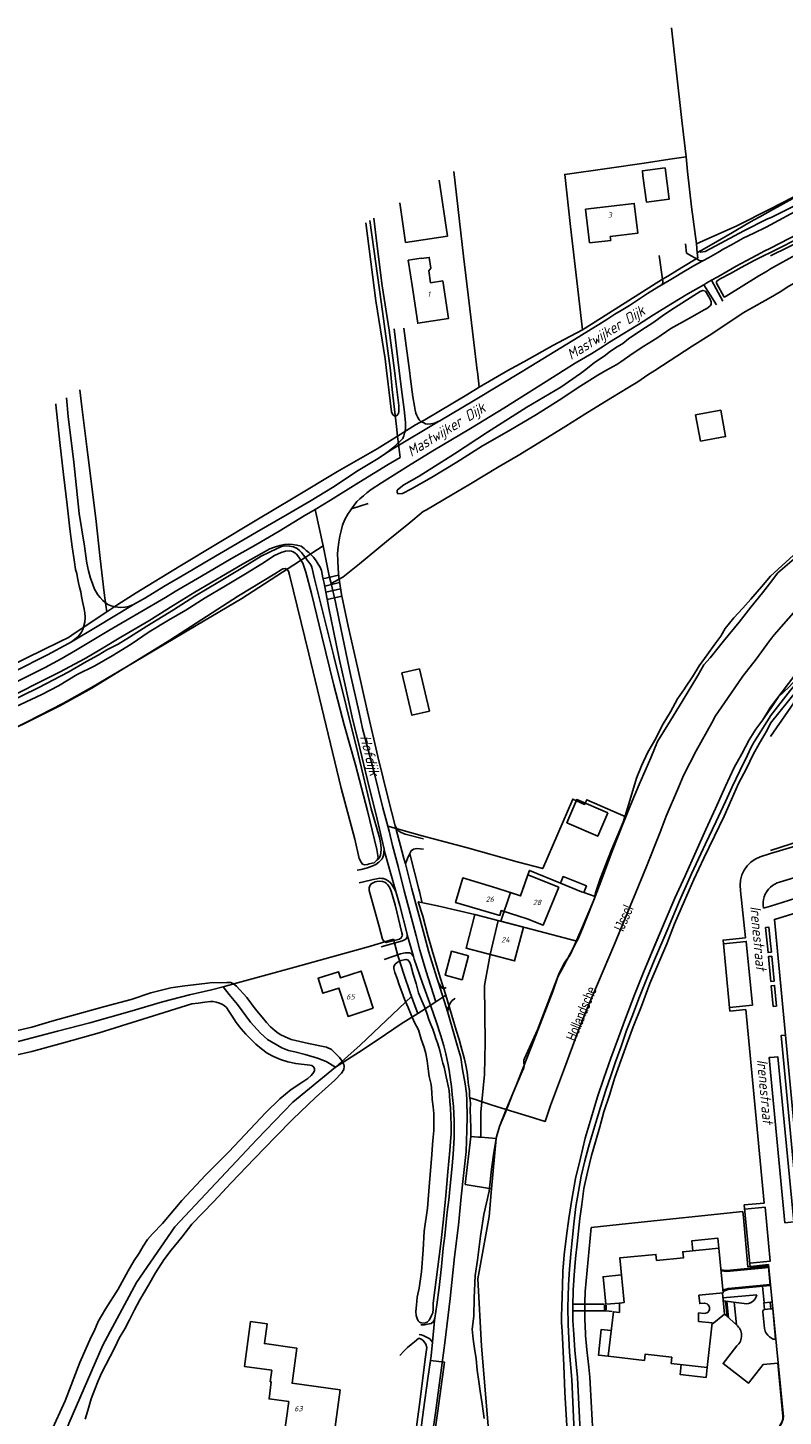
# Model space of a CAD drawing. Extents: x 124314 to 128016, y 450271 to 453716.
# Tile 35 of 40: x 124824 to 125003, y 451252 to 451581. Entities that reach past the tile are written whole.
import ezdxf
from ezdxf.enums import TextEntityAlignment as Align

# ---------------------------------------------------------------- set-up
doc = ezdxf.new("R2010")
doc.units = 0
doc.header["$MEASUREMENT"] = 0
for name, color, linetype in [('Default_113', 7, 'Continuous'), ('Default_117', 7, 'Continuous'), ('Default_118', 7, 'Continuous'), ('Default_21', 40, 'Continuous'), ('Default_23', 7, 'Continuous'), ('Default_4', 1, 'Continuous'), ('Default_48', 140, 'Continuous'), ('Default_7', 7, 'Continuous'), ('Default_79', 2, 'Continuous'), ('Default_80', 7, 'Continuous'), ('Default_87', 72, 'Continuous'), ('Default_99', 2, 'Continuous')]:
    doc.layers.add(name, color=color, linetype=linetype)
doc.styles.get("Standard").update_dxf_attribs({"font": 'ARIAL.TTF'})
doc.styles.add('Style-ENGINEERING', font='isoct.shx', dxfattribs={"oblique": 15})

msp = doc.modelspace()

# ---------------------------------------------------------------- linework, layer by layer
at = {"layer": 'Default_21', "lineweight": -3, "flags": 128}
for points in [[(124976.58, 451581.15), (124977.72, 451570.45), (124979.02, 451559.2), (124979.99, 451550.6)], [(124979.99, 451550.6), (124976.16, 451550.03), (124970.08, 451549.09), (124961.33, 451547.84), (124951.26, 451546.44), (124952.62, 451534.1), (124954.16, 451521.24), (124955.46, 451509.66)], [(124979.99, 451550.6), (124980.38, 451547.11), (124981.27, 451538.76), (124982.45, 451530), (124982.66, 451527.88)], [(124924.99, 451547.15), (124927.31, 451527.04), (124928.67, 451515.97), (124930.57, 451500)], [(125000, 451537.78), (125012.71, 451544.81)], [(124905.15, 451535.56), (124907.89, 451515.75), (124910, 451500)], [(124982.66, 451527.88), (124988.04, 451530.91), (124991.02, 451532.7), (124994.3, 451534.66), (124996.15, 451535.67), (124997.44, 451536.36), (125000, 451537.78)], [(124955.46, 451509.66), (124956.08, 451510), (124974.43, 451521.62), (124975.71, 451522.35), (124978.99, 451524.43), (124982.78, 451526.67), (124982.66, 451527.88)], [(125000, 451517.31), (125002.32, 451518.67), (125004.37, 451519.97), (125010.22, 451523.18), (125014.56, 451525.27)], [(124972.57, 451500), (124981.47, 451505.73), (124986.12, 451508.71), (124993.5, 451513.64), (125000, 451517.31)], [(124937.76, 451500), (124941.58, 451502.08), (124948.43, 451505.89), (124951.11, 451507.31), (124955.46, 451509.66)], [(124895.95, 451449.57), (124898.75, 451451.09), (124902.7, 451454.25), (124909.04, 451459.49), (124914.33, 451463.75), (124917.76, 451466.59), (124918.52, 451467.03), (124924.55, 451470.6), (124928.53, 451472.97), (124935.72, 451477.29), (124940.23, 451479.86), (124945.14, 451482.92), (124951.52, 451486.8), (124956.02, 451489.67), (124960.75, 451492.55), (124966.19, 451495.92), (124968.59, 451497.36), (124970.98, 451498.97), (124972.57, 451500)], [(124910, 451500), (124910, 451499.99), (124910.43, 451495.54), (124911.4, 451486.76), (124911.67, 451484.45)], [(124930.57, 451500), (124930.6, 451499.7), (124930.85, 451497.57), (124931.04, 451496.04)], [(124931.04, 451496.04), (124937.76, 451500)], [(124937.76, 451500), (124937.76, 451500)], [(125000, 451449.79), (125001.74, 451452.07), (125005.09, 451454.97), (125012.27, 451461.12), (125015.56, 451464.13), (125022.08, 451469.87), (125030.7, 451477.55), (125033.69, 451480.16), (125046.31, 451490.32), (125053.37, 451495.58), (125059.17, 451499.95), (125059.24, 451500)], [(124836.43, 451495.42), (124836.93, 451491.42), (124838.3, 451480.05), (124840.2, 451464.98), (124841.27, 451455.51), (124842.23, 451447.35), (124842.59, 451444.43), (124842.82, 451442.86)], [(124911.67, 451484.45), (124915.97, 451487.13), (124918.16, 451488.34), (124928.05, 451494.21), (124931.04, 451496.04)], [(124842.82, 451442.86), (124845.43, 451444.6), (124849.81, 451447.35), (124860.1, 451453.72), (124878, 451464.42), (124887.36, 451470.05), (124897.48, 451476.12), (124906.85, 451481.45), (124911.67, 451484.45)], [(124892.16, 451467.13), (124895.78, 451469.28), (124902.5, 451473.47), (124909.46, 451477.78), (124912.27, 451479.41), (124911.67, 451484.45)], [(125001.88, 451422.74), (125004.4, 451425.1), (125011.79, 451433.18), (125019.97, 451442.74), (125024.33, 451447.91), (125028.98, 451452.48), (125034.64, 451457.29), (125043.17, 451464.11), (125052, 451470.58), (125059.33, 451475.68), (125061.62, 451477.26)], [(124795.16, 451413.19), (124798.32, 451414.77), (124803.95, 451417.5), (124809.76, 451420.34), (124819.85, 451425.52), (124825.37, 451428.24), (124828.24, 451429.69), (124831.99, 451431.77), (124835.39, 451433.71), (124843.34, 451438.41), (124850.48, 451442.6), (124856.74, 451446.3), (124859.03, 451447.67), (124865.23, 451451.31), (124872.37, 451455.5), (124878.11, 451458.71), (124883.61, 451461.96), (124889.57, 451465.59), (124892.16, 451467.13)], [(124892.16, 451467.13), (124894.07, 451458.46)], [(124887.14, 451453.98), (124894.07, 451458.46)], [(124894.07, 451458.46), (124895.52, 451451.42), (124895.95, 451449.57)], [(124733.55, 451368.68), (124741.43, 451373.15), (124745.42, 451375.54), (124750.12, 451378.23), (124756.03, 451381.76), (124764.19, 451386.47), (124773.65, 451391.88), (124783.96, 451396.71), (124789.23, 451399.36), (124801.63, 451405.71), (124810.41, 451410.38), (124818.33, 451414.09), (124824.16, 451416.89), (124832.57, 451421.26), (124839.21, 451424.99), (124849.22, 451430.91), (124863.98, 451439.61), (124874.82, 451446.03), (124887.14, 451453.98)], [(124895.95, 451449.57), (124896.96, 451445.15), (124898.34, 451438.64), (124900.62, 451427.64), (124902.6, 451419.06), (124903.42, 451415.28), (124906.04, 451405.18), (124908.2, 451396.43), (124909.36, 451392.09)], [(124965.76, 451394.35), (124966.87, 451397.07), (124968.93, 451402.01), (124971.66, 451408.34), (124973.27, 451412.2), (124975.66, 451416.08), (124979.07, 451421.65), (124982.76, 451427.83), (124984.18, 451430.31), (124985.68, 451431.96), (124988.89, 451435.93), (124992.57, 451440.44), (124995.38, 451443.97), (124998.08, 451447.39), (124999.75, 451449.46), (125000, 451449.79)], [(124794.64, 451417.45), (124802.29, 451421.32), (124808.87, 451424.6), (124817.61, 451428.85), (124823.77, 451431.88), (124831.64, 451435.74), (124833.75, 451436.76), (124835.32, 451437.88), (124842.82, 451442.86)], [(124989.38, 451401.56), (124991.4, 451405.98), (124993.18, 451409.28), (124994.98, 451412.58), (124996.5, 451415.08), (124998.18, 451417.3), (124999.72, 451419.54), (125000, 451419.9)], [(125000, 451419.9), (125001.88, 451422.74)], [(124951.76, 451250.12), (124951.3, 451258.14), (124951.02, 451264.42), (124950.7, 451272.56), (124950.52, 451274.64), (124950.52, 451276.34), (124950.56, 451278.12), (124950.68, 451281), (124950.76, 451283.24), (124950.86, 451286.78), (124951.1, 451290.6), (124951.7, 451295.1), (124952.28, 451299.22), (124952.96, 451303.74), (124953.86, 451308.72), (124954.98, 451313.54), (124956.12, 451318.28), (124957.56, 451323.02), (124959.06, 451328.04), (124960.56, 451332.48), (124962.2, 451337.18), (124963.98, 451342.1), (124965.64, 451346.62), (124967.8, 451352.2), (124970.04, 451357.74), (124975.02, 451369.7), (124977.36, 451375.08), (124979.76, 451380.38), (124982.36, 451386.18), (124984.72, 451391.3), (124986.94, 451396.3), (124989.38, 451401.56)], [(124909.36, 451392.09), (124917.5, 451389.86), (124928.24, 451387.01), (124940, 451383.67), (124946.06, 451382.06), (124953.2, 451398.52), (124955.97, 451397.29), (124956.48, 451398.37), (124965.76, 451394.35)], [(124958.46, 451375.49), (124959.89, 451379.19), (124962.54, 451386.23), (124965.21, 451392.97), (124965.76, 451394.35)], [(124909.36, 451392.09), (124909.67, 451390.94), (124910.48, 451387.51), (124911.82, 451382.61), (124913.24, 451376.82), (124914.64, 451371.5), (124916.1, 451366.18), (124916.92, 451362.76), (124918.37, 451357.92), (124920.72, 451350.55)], [(124941.68, 451378.08), (124942.56, 451380.61)], [(124942.56, 451380.61), (124942.92, 451381.66), (124950.27, 451378.66)], [(124950.27, 451378.66), (124950.9, 451380.17), (124956.39, 451377.97), (124955.76, 451376.44)], [(124936.15, 451369.62), (124938.46, 451376.38), (124940.83, 451375.61), (124941.68, 451378.08)], [(124950.27, 451378.66), (124955.27, 451376.61), (124955.76, 451376.44)], [(124935.52, 451369.79), (124930.02, 451371.24), (124921.14, 451373.29), (124916.59, 451374.23), (124917.64, 451370.81), (124918.84, 451366.2), (124919.9, 451362.66), (124921.75, 451356.29), (124923.12, 451352.1)], [(124954.13, 451364.87), (124954.44, 451365.46), (124955.48, 451367.92), (124956.9, 451371.48), (124958.46, 451375.49)], [(124955.76, 451376.44), (124958.46, 451375.49)], [(125008.57, 451372.38), (125000.93, 451370.03), (125003.23, 451345.91)], [(124935.52, 451369.79), (124933.65, 451361.74), (124932.28, 451354.43), (124932.41, 451340.87), (124932.24, 451333.34), (124931.62, 451326.88)], [(124935.52, 451369.79), (124936.15, 451369.62)], [(124936.15, 451369.62), (124954.13, 451364.87)], [(124870.37, 451354.09), (124873.79, 451355.02), (124879.85, 451356.7), (124887.39, 451358.75), (124905.26, 451363.73), (124910.73, 451365.38)], [(124910.73, 451365.38), (124911.78, 451361.53), (124913.28, 451356.82), (124914.59, 451352.87), (124914.99, 451351.78)], [(124937.38, 451325.07), (124939.9, 451331.15), (124943.96, 451341.39), (124948.42, 451353.01), (124949.67, 451356.46), (124950.98, 451358.9), (124954.13, 451364.87)], [(124896.95, 451335.09), (124902.81, 451340.26), (124907.56, 451344.8), (124914.99, 451351.78)], [(124914.99, 451351.78), (124915.62, 451350.04), (124916.46, 451347.8)], [(124829.54, 451238.99), (124833.85, 451250.71), (124841.85, 451269.23), (124849.85, 451284.11), (124858.95, 451297.28), (124878.37, 451317.93), (124886.87, 451326.8), (124896.95, 451335.09)], [(124928.78, 451327.81), (124928.92, 451326.54), (124928.9, 451324.98), (124928.96, 451322.92), (124929, 451320.68), (124929.02, 451318.64)], [(124931.62, 451326.88), (124931.38, 451324.44), (124931.37, 451318.46)], [(124935.07, 451318.19), (124935.14, 451318.6), (124935.8, 451321.04), (124937.38, 451325.07)], [(124927.69, 451307.27), (124929.02, 451318.64)], [(124929.02, 451318.64), (124930.75, 451318.51)], [(124930.75, 451318.51), (124931.37, 451318.46)], [(124931.37, 451318.46), (124935.07, 451318.19)], [(124933.96, 451306.23), (124935.07, 451318.19)], [(124927.69, 451307.27), (124933.96, 451306.23)], [(124933.96, 451306.23), (124933.36, 451299.73), (124930.72, 451284.98), (124931.55, 451268.97), (124933.14, 451250.12), (124933.81, 451241.3)], [(124957.5, 451297.1), (124966.34, 451298.03)], [(124966.34, 451298.03), (124993.46, 451300.86)], [(124993.46, 451300.86), (124993.58, 451299.48)], [(124993.58, 451299.48), (124994.65, 451287.77)], [(124956.12, 451281.94), (124957.5, 451297.1)], [(124994.65, 451287.77), (124999.52, 451288.37)], [(124999.52, 451288.37), (125000, 451283.52)], [(125000, 451283.52), (125000.87, 451274.69)], [(125000.87, 451274.69), (125003, 451253.1)], [(124910.66, 451203.88), (124910.88, 451205.18), (124912.08, 451213.56), (124913.16, 451220.4), (124914.6, 451231.2), (124916.22, 451241.8), (124917.84, 451253.94), (124918.82, 451261.38), (124919.51, 451265.65), (124922.77, 451265.25), (124921.13, 451253.13), (124919.71, 451243.2)], [(124956.96, 451264.03), (124956.52, 451268.11)], [(124957.21, 451261.66), (124956.96, 451264.03)], [(124957.98, 451247.12), (124957.21, 451261.66)]]:
    msp.add_lwpolyline(points, dxfattribs=at)
at = {"layer": 'Default_21', "lineweight": -3}
for centre, major_axis, start_param in [((125049.57, 451277.75), (-93.05, -9.64), 6.135116), ((124999.18, 451252.52), (3.83, 0.58), 4.897113)]:
    msp.add_ellipse(centre, major_axis=major_axis, ratio=1, start_param=start_param, end_param=6.283185, dxfattribs=at)
at = {"layer": 'Default_23', "lineweight": -3, "flags": 128}
for points in [[(125000, 451436.28), (125000.88, 451437.43), (125007.65, 451445.13), (125013.16, 451450.52), (125019.08, 451456.14), (125023.63, 451460.1), (125032.73, 451467.9), (125036.2, 451470.86), (125044.93, 451477.89), (125048.58, 451480.72), (125051.86, 451483.08), (125057.78, 451487.28)], [(124937.38, 451325.07), (124942.83, 451323.39), (124946.67, 451322.2), (124947.93, 451325.98), (124950.97, 451334.22), (124954.44, 451343.55), (124956.38, 451348.43), (124963.07, 451364.22), (124966.73, 451373.2), (124968.13, 451376.39), (124970.63, 451382.6), (124973.84, 451390.67), (124975.28, 451394.46), (124978.18, 451401.27), (124979.4, 451404.1), (124982.39, 451409.96), (124986.07, 451416.56), (124986.97, 451418.25), (124989.82, 451422.38), (124993.48, 451427.61), (124996.63, 451431.69), (124999.8, 451436.01), (125000, 451436.28)], [(124746.41, 451316.4), (124752.78, 451319.03), (124758.71, 451321.43), (124763.98, 451323.69), (124769.55, 451325.9), (124774.06, 451327.92), (124776.84, 451329.03), (124785.15, 451332.04), (124793.92, 451335.31), (124797.48, 451336.54), (124798.79, 451336.97), (124800.21, 451337.23), (124804.74, 451337.46), (124806.82, 451337.48), (124810.86, 451338.6), (124822.14, 451341.18), (124831.17, 451343.55), (124838.83, 451345.55), (124848.32, 451348.28), (124855.98, 451350.52), (124862.39, 451352.2), (124867.62, 451353.34), (124870.37, 451354.09)], [(124870.37, 451354.09), (124871.81, 451352.27), (124873.78, 451349.89), (124876.82, 451345.75), (124879.22, 451343.08), (124880.87, 451341.59), (124884.26, 451339.66), (124885.89, 451338.99), (124887.38, 451338.68), (124889.84, 451338.1), (124892.73, 451337.17), (124894.77, 451336.4), (124896.95, 451335.09)], [(124916.46, 451347.8), (124917.34, 451348.36), (124920.72, 451350.55)], [(124920.72, 451350.55), (124923.12, 451352.1)], [(124923.12, 451352.1), (124925.56, 451343.82), (124926.28, 451341.58), (124926.7, 451340.08), (124927.5, 451336.96), (124927.84, 451335.52), (124928.16, 451333.86), (124928.3, 451332.38), (124928.52, 451330.8), (124928.72, 451329.5), (124928.74, 451328.16), (124928.78, 451327.81)], [(124896.95, 451335.09), (124902.45, 451338.52), (124907.06, 451341.63), (124912.55, 451345.31), (124916.46, 451347.8)], [(124928.78, 451327.81), (124930.35, 451327.3)], [(124930.35, 451327.3), (124931.62, 451326.88)], [(124931.62, 451326.88), (124931.92, 451326.78)], [(124931.92, 451326.78), (124933.82, 451326.16), (124937.38, 451325.07)]]:
    msp.add_lwpolyline(points, dxfattribs=at)
at = {"layer": 'Default_4', "lineweight": -3, "flags": 128}
for points in [[(124975.05, 451547.99), (124969.65, 451547.29), (124969.8, 451546.08)], [(124969.8, 451546.08), (124970.61, 451539.89), (124976.01, 451540.6), (124975.05, 451547.99)], [(124923.5, 451531.8), (124921.5, 451545.11)], [(124912.2, 451539.68), (124913.6, 451530.3)], [(124957.15, 451530.2), (124962.17, 451530.79), (124962.06, 451531.73), (124968.55, 451532.49), (124967.72, 451539.55), (124956.21, 451538.2), (124957.15, 451530.2)], [(124913.6, 451530.3), (124923.5, 451531.8)], [(124919.47, 451520.76), (124919.05, 451523.6), (124919.56, 451524.27), (124919.18, 451526.77), (124917.31, 451526.49), (124917.3, 451526.6), (124914.22, 451526.14)], [(124914.22, 451526.14), (124914.74, 451522.68)], [(124914.74, 451522.68), (124915.13, 451520.1)], [(124919.47, 451520.76), (124922.37, 451521.2), (124923.72, 451512.29), (124916.47, 451511.2), (124915.13, 451520.1)], [(124983.4, 451483.25), (124989.38, 451484.35), (124988.23, 451490.59), (124982.25, 451489.49), (124983.4, 451483.25)], [(124919.21, 451419.36), (124916.86, 451429.36), (124912.73, 451428.39), (124915.08, 451418.39), (124919.21, 451419.36)], [(124961.5, 451395.24), (124959.1, 451389.74), (124951.77, 451392.95), (124954.17, 451398.44), (124961.5, 451395.24)], [(124949.87, 451377.68), (124946.16, 451368.65), (124942.41, 451370.19), (124936.23, 451372.15), (124935.9, 451370.99), (124925.42, 451374.02), (124927.11, 451379.88), (124935.18, 451377.47), (124940.83, 451375.61), (124942.56, 451380.61), (124949.87, 451377.68)], [(124930.02, 451371.24), (124941.47, 451368.21), (124939.36, 451360.22), (124927.91, 451363.25), (124930.02, 451371.24)], [(124928.48, 451361.43), (124926.98, 451355.74), (124922.92, 451356.81), (124924.42, 451362.5), (124928.48, 451361.43)], [(124905.93, 451349), (124903.09, 451357.8), (124898.18, 451356.21), (124897.72, 451357.67), (124892.87, 451356.1), (124894.02, 451352.55), (124897.81, 451353.78), (124899.97, 451347.08), (124905.93, 451349)], [(124984.32, 451276.75), (124982.96, 451276.87), (124982.95, 451274.88), (124986.2, 451274.51), (124985, 451263.96), (124976.46, 451264.93), (124976.61, 451266.37), (124970.31, 451267.09), (124970.13, 451265.65), (124961.59, 451266.63), (124962.8, 451277.16), (124964.21, 451277), (124964.23, 451279.22), (124965.34, 451279.34), (124964.31, 451289.9), (124972.87, 451290.74), (124973.01, 451289.29), (124979.36, 451289.9), (124979.22, 451291.34), (124987.78, 451292.17), (124988.79, 451281.61), (124983.04, 451281.06), (124983.23, 451279.08), (124984.33, 451279.17)], [(124898.07, 451258.69), (124896.42, 451246.46), (124884.85, 451248.03), (124885.92, 451255.9), (124881.25, 451256.53), (124881.79, 451260.55), (124881.53, 451260.58), (124881.9, 451263.31), (124875.45, 451264.17), (124876.89, 451274.84), (124880.77, 451274.31), (124880.14, 451269.6), (124887.82, 451268.56), (124886.69, 451260.23), (124898.07, 451258.69)]]:
    msp.add_lwpolyline(points, dxfattribs=at)
at = {"layer": 'Default_4', "lineweight": -3}
msp.add_ellipse((124984.38, 451277.96), major_axis=(-0.04, 1.21), ratio=1, start_param=3.058711, end_param=6.283185, dxfattribs=at)
at = {"layer": 'Default_48', "lineweight": -3, "flags": 128}
for points in [[(125024.84, 451538.08), (125024.14, 451538.26), (125019.44, 451536.54), (125015.72, 451534.78), (125008.37, 451531.26), (125000, 451527.17)], [(124909.06, 451500), (124908.74, 451502.74), (124906.54, 451516.5), (124904.17, 451534.99)], [(124906.04, 451536.09), (124906.78, 451530.04), (124908.06, 451520.02), (124909.68, 451509.52), (124910.92, 451500)], [(125000, 451524.05), (125006.57, 451527.67), (125010.93, 451529.75), (125016.74, 451532.48), (125025.54, 451536.18), (125025.22, 451537.04)], [(125000, 451524.05), (124999.06, 451523.44), (124997.2, 451522.42), (124989.48, 451517.64), (124989.06, 451517.38), (124987.18, 451520.68), (124987.24, 451521.08), (124987.6, 451521.42), (124988.08, 451521.74), (124990.56, 451522.98), (124993.08, 451524.42), (124996.12, 451526.06), (124998.32, 451527.16), (125000, 451527.95)], [(124955.92, 451500), (124958.24, 451501.8), (124960.94, 451503.66), (124961.8, 451504.32), (124963.3, 451505.34), (124965.02, 451506.42), (124966.36, 451507.5), (124969.28, 451509.46), (124972.36, 451511.46), (124974.76, 451513.18), (124977.24, 451514.82), (124981.88, 451517.8), (124983.36, 451518.74), (124983.98, 451518.98), (124984.58, 451518.76), (124984.88, 451518.36), (124985.72, 451516.86), (124985.98, 451516.26), (124985.96, 451515.6), (124985.64, 451515.24), (124984.9, 451514.72), (124984.28, 451514.36), (124982.64, 451513.44), (124980.84, 451512.36), (124976.42, 451509.92)], [(124976.42, 451509.92), (124973.06, 451507.7), (124969.98, 451505.74), (124967.48, 451504.14), (124964.58, 451502.02), (124963.58, 451501.46), (124961.04, 451500)], [(124910.58, 451489.52), (124910.24, 451490.26), (124909.06, 451500)], [(124910.92, 451500), (124911.1, 451498.7), (124911.96, 451491.72), (124911.98, 451490.32), (124911.88, 451489.8), (124911.54, 451489.34), (124911.04, 451489.22), (124910.58, 451489.52)], [(124911.56, 451471.18), (124911.6, 451471.64), (124912.04, 451472.08), (124913.14, 451472.9), (124916.82, 451474.96), (124925.16, 451480.24), (124933, 451485.38), (124942.3, 451491.34), (124950.36, 451496.08), (124954.98, 451499.26), (124955.92, 451500)], [(124961.04, 451500), (124959.12, 451498.9), (124955.06, 451496.38), (124949.92, 451493.02), (124944.6, 451489.58), (124938.04, 451485.72), (124931.82, 451482.16), (124925.72, 451478.28), (124919.72, 451474.68), (124915.02, 451471.96)], [(125000, 451420.28), (125007.06, 451429.54), (125015.16, 451438.66), (125025.55, 451449.91), (125031.2, 451455.11), (125038.98, 451461.49), (125052.57, 451471.96), (125068.67, 451482.95), (125082.69, 451492.58), (125093.85, 451500)], [(125000, 451451.34), (125012.68, 451462.91), (125023.94, 451472.62), (125032.79, 451480.12), (125043.5, 451488.58), (125053.12, 451495.58), (125059.08, 451500), (125059.08, 451500)], [(124915.02, 451471.96), (124912.82, 451470.88), (124911.78, 451470.84), (124911.56, 451471.18)], [(124906.86, 451384.14), (124907.08, 451384.52), (124907.04, 451385.14), (124906.78, 451386.6), (124904.56, 451395.76), (124901.76, 451406.68), (124899.06, 451416.14), (124896.58, 451425.54), (124893.78, 451437.12), (124891.32, 451447.24), (124889.94, 451452.26), (124889.5, 451453.66), (124889.28, 451454.38), (124888.76, 451455.14), (124888.44, 451455.58), (124888.04, 451456.12), (124887.72, 451456.56), (124887.38, 451456.84), (124886.98, 451457.06), (124886.54, 451457.2), (124885.98, 451457.32), (124885.12, 451457.24), (124884.14, 451456.92), (124882.54, 451456.22), (124879.58, 451454.22), (124875.7, 451451.88), (124870.94, 451449), (124866.14, 451446.18), (124861.56, 451443.3), (124857.4, 451440.86), (124852.88, 451438.12), (124848.6, 451435.24), (124844.1, 451432.46), (124840.02, 451430.1), (124835.82, 451428)], [(124812.6, 451411.14), (124819.82, 451414.72), (124825.2, 451417.38), (124831.7, 451420.62), (124839.3, 451424.78), (124857.78, 451436.14), (124873.98, 451446.66), (124882.62, 451451.86), (124884.1, 451452.78), (124884.54, 451453.04), (124885.06, 451453.12), (124885.48, 451452.94), (124885.82, 451452.46), (124886.12, 451451.6), (124890.68, 451432.92), (124898.36, 451401.12)], [(125000, 451451.34), (124997.88, 451448.78), (124995.38, 451445.9), (124993.48, 451443.74), (124991.32, 451441.42), (124989.3, 451438.96), (124988.22, 451437.12), (124986.78, 451435.24), (124984.98, 451432.7), (124983.14, 451430.12), (124981.54, 451427.48), (124979.9, 451425), (124979.67, 451424.66)], [(124835.82, 451428), (124831.36, 451425.38), (124827.42, 451423.28), (124822.42, 451420.92), (124818.92, 451419.32), (124813.96, 451416.9), (124809.06, 451414.42), (124802.82, 451411.54), (124799, 451409.48), (124794.68, 451407.26), (124789.26, 451404.72), (124785.98, 451403.06), (124782.08, 451401.1), (124778.14, 451398.98), (124774.62, 451397.12), (124771.26, 451395.22)], [(124979.67, 451424.66), (124978, 451422.24), (124976.32, 451419.16), (124974.36, 451415.96), (124972.86, 451412.9), (124970.96, 451409.68), (124969.44, 451406.44), (124968.24, 451403.46), (124966.96, 451399), (124965.6, 451394.54)], [(124960.56, 451332.48), (124962.2, 451337.18), (124963.98, 451342.1), (124965.64, 451346.62), (124967.8, 451352.2), (124970.04, 451357.74), (124972.38, 451363.36), (124975.02, 451369.7), (124977.36, 451375.08), (124979.76, 451380.38), (124982.36, 451386.18), (124984.72, 451391.3), (124986.94, 451396.3), (124989.38, 451401.56), (124991.4, 451405.98), (124993.18, 451409.28), (124994.98, 451412.58), (124996.5, 451415.08), (124998.18, 451417.3), (125000, 451420.28)], [(124898.36, 451401.12), (124901.54, 451389.06), (124902.6, 451384.48), (124903.08, 451383.6), (124903.42, 451383.14), (124903.96, 451382.96), (124904.56, 451383.02), (124904.98, 451383.18), (124905.68, 451383.4), (124906.16, 451383.48), (124906.86, 451384.14)], [(124965.6, 451394.54), (124965.14, 451393.04), (124962.36, 451386.48), (124959.64, 451379.62), (124958.56, 451376.32), (124958.42, 451375.62), (124958.34, 451375.02), (124955.18, 451367.56), (124952.74, 451362), (124952.26, 451361.2), (124951.7, 451360.46), (124951.02, 451359.52), (124949.92, 451357.34), (124944.82, 451343.94), (124941.78, 451337.12), (124941.62, 451336.7), (124941.6, 451336.14), (124941.66, 451335.46), (124941.58, 451334.92), (124941.16, 451334), (124938.96, 451328.84), (124937.34, 451324.54), (124935.8, 451321.04), (124935.14, 451318.6), (124935.07, 451318.19)], [(124912.86, 451366.3), (124912.56, 451365.66), (124912.12, 451365.4), (124909, 451364.56), (124908.44, 451364.88), (124908.1, 451365.36), (124907.32, 451368.36), (124904.96, 451376.88), (124904.96, 451377.52), (124905.1, 451378.02), (124905.46, 451378.44), (124905.92, 451378.74), (124906.4, 451378.98), (124906.8, 451379.04), (124907.52, 451379.1), (124908.08, 451379.04), (124908.66, 451378.88), (124909.06, 451378.54), (124909.4, 451378.22), (124909.86, 451377.56), (124910.18, 451376.74), (124911.12, 451373.5), (124912.7, 451366.84), (124912.86, 451366.3)], [(124920.06, 451317.72), (124920.26, 451320.08), (124920.28, 451322.22), (124920.28, 451324.1), (124920.1, 451325.68), (124919.9, 451327.4), (124919.8, 451329.14), (124919.64, 451330.94), (124919.2, 451332.82), (124918.9, 451334.64), (124918.72, 451336.54), (124918.34, 451338.26), (124918, 451339.74), (124917.28, 451341.72), (124916.64, 451343.9), (124915.68, 451345.62), (124914.94, 451347.48), (124914.16, 451349.2), (124913.32, 451351.14), (124912.7, 451352.88), (124912.08, 451354.58), (124911.58, 451356.08), (124911.06, 451357.44), (124910.82, 451358.42), (124910.82, 451358.92), (124911.08, 451359.42), (124911.56, 451359.86), (124912.04, 451360.14), (124912.52, 451360.28), (124913.22, 451360.46), (124913.72, 451360.56), (124914.22, 451360.36), (124914.6, 451359.82), (124914.8, 451359.22), (124915.38, 451357.08)], [(124915.38, 451357.08), (124916.06, 451354.88), (124916.66, 451352.66), (124917.46, 451350.78), (124918.06, 451349.32), (124918.64, 451347.84), (124919.08, 451346.38), (124919.6, 451345.2), (124920, 451344.04), (124920.4, 451342.84)], [(124800.44, 451340.12), (124802.32, 451340.34), (124804.56, 451340.46), (124807.08, 451340.5), (124810.36, 451341.12), (124813.44, 451341.84), (124816.54, 451342.52), (124820.66, 451343.5), (124825.1, 451344.54), (124829.84, 451345.94), (124834.96, 451347.34), (124842.02, 451349.38), (124848.56, 451351.08), (124853.26, 451352.66), (124858.02, 451353.82), (124861.32, 451354.34)], [(124861.32, 451354.34), (124864.7, 451354.68), (124866.66, 451354.96), (124867.86, 451355.1), (124869.66, 451355.04), (124871.28, 451355.12), (124872.18, 451355.08), (124872.84, 451354.78), (124873.54, 451354.22), (124876, 451351.54), (124877.96, 451348.86), (124879.6, 451346.88), (124880.68, 451345.64), (124881.58, 451344.6), (124882.7, 451343.64), (124883.44, 451343.08), (124884.06, 451342.72), (124885.06, 451342.26), (124886.5, 451341.6), (124890.62, 451340.7), (124894.86, 451339.76), (124896, 451339.26), (124896.7, 451338.58), (124897.9, 451337.38), (124898.54, 451336.52), (124898.96, 451335.72), (124899.06, 451335.3), (124898.96, 451334.5), (124898.38, 451333.62), (124896.82, 451331.98), (124892.24, 451327.86), (124886.92, 451322.74), (124882.78, 451318.58), (124877.78, 451313.42), (124872.3, 451307.64)], [(124892.02, 451334.3), (124892.02, 451334.7), (124891.82, 451335.08), (124891.36, 451335.44), (124890.88, 451335.52), (124890.3, 451335.6), (124888.86, 451335.76), (124887.56, 451335.92), (124885.68, 451336.36), (124883.96, 451336.86), (124882.34, 451337.56), (124880.84, 451338.4), (124879.46, 451339.4), (124878.14, 451340.5), (124876.98, 451341.64), (124875.78, 451342.88), (124874.64, 451344.16), (124873.48, 451345.66), (124872.48, 451347.1), (124871.76, 451348.36), (124871.16, 451349.16), (124870.62, 451349.7), (124870.08, 451349.96), (124869.5, 451350.18), (124868.74, 451350.42), (124868.04, 451350.58), (124867.4, 451350.58), (124866.08, 451350.46), (124864.48, 451350.22), (124862.96, 451350.08), (124841.04, 451343.2), (124832.54, 451340.82), (124825.06, 451338.76), (124821.6, 451338.02)], [(124920.4, 451342.84), (124920.78, 451341.86), (124921.14, 451340.8), (124921.42, 451339.82), (124921.68, 451339), (124921.9, 451337.96), (124922.16, 451336.98), (124922.38, 451336.02), (124922.7, 451335.08), (124922.94, 451333.96), (124923.18, 451332.8), (124923.42, 451331.76), (124923.66, 451330.66), (124923.88, 451329.52), (124923.96, 451328.38), (124924.1, 451326.94), (124924.22, 451325.44), (124924.3, 451323.42), (124924.4, 451321.36), (124924.34, 451319.34), (124924.24, 451317.4), (124924.06, 451315.32), (124923.62, 451310.3), (124923.08, 451304.68), (124922.6, 451299.04), (124921.96, 451293.32), (124920.12, 451279.18), (124920.14, 451277.78), (124920.02, 451276.9), (124919.76, 451276.28), (124919.52, 451275.68), (124919.18, 451275.14), (124918.68, 451274.72), (124918.1, 451274.48), (124917.3, 451274.52)], [(124851.44, 451292.7), (124852.5, 451294.28), (124853.64, 451295.62), (124855.98, 451298.06), (124860.58, 451303.46), (124866.2, 451309.48), (124871.72, 451315.04), (124876.8, 451320.38), (124880.46, 451324.34), (124883.8, 451327.6), (124886.5, 451329.78), (124889.28, 451331.56), (124890.46, 451332.38), (124891.24, 451333.06), (124891.86, 451333.84), (124892.02, 451334.3)], [(124950.52, 451274.64), (124950.52, 451276.34), (124950.56, 451278.12), (124950.68, 451281), (124950.76, 451283.24), (124950.86, 451286.78), (124951.1, 451290.6), (124951.7, 451295.1), (124952.28, 451299.22), (124952.96, 451303.74), (124953.86, 451308.72), (124954.98, 451313.54), (124956.12, 451318.28), (124957.56, 451323.02), (124959.06, 451328.04), (124960.56, 451332.48)], [(124917.3, 451274.52), (124916.86, 451274.7), (124916.6, 451275.02), (124916.34, 451275.52), (124916.08, 451276.24), (124916.02, 451277.2), (124916.14, 451278.7), (124916.36, 451280.58), (124916.8, 451282.76), (124917.32, 451286.58), (124917.76, 451291.84), (124918.02, 451296.26), (124918.78, 451301.66), (124919.24, 451307.76), (124919.72, 451313.38), (124920.06, 451317.72)], [(124935.07, 451318.19), (124934.52, 451314.84), (124933.96, 451310.9), (124933.4, 451305.68), (124932.08, 451300.14), (124931.34, 451295.02), (124930.58, 451289.38), (124930.06, 451285.7), (124929.86, 451280.4), (124929.72, 451276.14), (124929.38, 451273), (124929.62, 451270.64), (124929.92, 451268.44), (124930.28, 451266), (124930.52, 451263.34), (124930.94, 451260.66), (124931.26, 451258.38), (124931.74, 451255.36), (124932.2, 451251.9)], [(124872.3, 451307.64), (124868.08, 451303.2), (124863, 451297.86), (124860.58, 451294.84), (124858.1, 451291.76), (124856.36, 451289.46), (124854.38, 451286.36), (124852.74, 451283.46), (124850.62, 451280), (124849.4, 451277.62), (124848.22, 451275.22), (124847.08, 451273.14), (124845.76, 451270.88), (124844.74, 451268.72), (124843.62, 451266.52), (124842.6, 451264.56)], [(124829.6, 451248.68), (124832.98, 451256.1), (124836.42, 451265.14), (124839.14, 451271.24), (124839.74, 451272.42), (124840.22, 451273.54), (124840.8, 451274.82), (124841.58, 451276.16), (124842.58, 451277.9), (124845.5, 451282.5), (124847.88, 451286.84), (124849.28, 451289.3), (124850.46, 451291.04), (124851.44, 451292.7)], [(124951.76, 451250.12), (124951.3, 451258.14), (124951.02, 451264.42), (124950.7, 451272.56), (124950.52, 451274.64)], [(124912.18, 451230.58), (124912.68, 451230.62), (124913.26, 451230.78), (124913.68, 451231.38), (124913.82, 451231.86), (124913.92, 451233.08), (124915.54, 451245.22), (124916.86, 451255.2), (124918.3, 451266.44), (124918.58, 451268.66), (124918.4, 451269.46), (124917.96, 451270.06), (124917.66, 451270.4), (124917.3, 451270.68), (124916.75, 451270.93)], [(124916.75, 451270.93), (124915.72, 451270.04), (124914.9, 451269.42), (124914.04, 451268.72), (124913.24, 451267.88), (124912.26, 451266.82)], [(124842.6, 451264.56), (124841.68, 451262.76), (124840.8, 451260.8), (124839.92, 451258.62), (124839.16, 451256.5), (124838.36, 451253.76), (124837.74, 451251.72)]]:
    msp.add_lwpolyline(points, dxfattribs=at)
at = {"layer": 'Default_7', "lineweight": -3, "flags": 128}
for points in [[(124982.45, 451530), (124984.08, 451530.72), (124992.04, 451534.22), (125000, 451538.32)], [(124983.08, 451528.34), (124983.5, 451528.04), (124984.52, 451528.18), (124987.06, 451529.52), (124993.7, 451533.1), (124999.3, 451535.94), (125000, 451536.15)], [(124900.77, 451467.22), (124904.72, 451468.54)], [(124818.68, 451421.02), (124826.72, 451424.96), (124833.64, 451428.6), (124838.04, 451431.1), (124840.82, 451432.64), (124842.84, 451433.88), (124845.52, 451435.22), (124848.2, 451436.88), (124852.32, 451439.5), (124858.62, 451443.38), (124863.68, 451446.58), (124869.52, 451450.04), (124875.02, 451453.4), (124879.38, 451456.06), (124881.38, 451457), (124882.98, 451457.82)], [(124882.98, 451457.82), (124884.16, 451458.32), (124885.1, 451458.5), (124886.12, 451458.44), (124887.04, 451458.22), (124887.92, 451457.84), (124888.46, 451457.42), (124888.92, 451456.92), (124889.44, 451456.26), (124889.94, 451455.58), (124890.3, 451455.1), (124890.66, 451454.62), (124891.14, 451453.96), (124891.4, 451453.44), (124892.04, 451450.7), (124896.56, 451432.4), (124902.34, 451409.16), (124905.46, 451396.24), (124907.4, 451389.4), (124907.74, 451387.78), (124907.82, 451386.7), (124907.72, 451385.82), (124907.64, 451385.24), (124907.3, 451384.54), (124906.86, 451384.14)], [(124987.78, 451292.17), (124987.55, 451294.56), (124981.4, 451293.97), (124981.6, 451291.57)], [(124964.7, 451285.87), (124960.36, 451285.45), (124961, 451278.93), (124964.23, 451279.22)], [(124988.26, 451287.11), (124989.57, 451286.9), (124999.55, 451287.85), (124999.96, 451283.37), (124990, 451282.44), (124988.75, 451281.97)], [(124988.29, 451286.88), (124989.61, 451286.66), (124999.57, 451287.6)], [(124986.16, 451274.18), (124989.14, 451276.55), (124988.63, 451281.59)], [(124988.73, 451282.25), (124990, 451282.68), (124999.93, 451283.62)], [(124998.13, 451283.2), (124998.53, 451279.26), (125000, 451279.4)], [(124998.44, 451279.26), (124998.53, 451279.26)], [(124998.44, 451279.26), (124998.57, 451277.68), (125000, 451277.82)], [(125000, 451278.47), (124999.93, 451279.39)], [(125000, 451279.4), (125000.35, 451279.43)], [(125000, 451277.82), (125000.05, 451277.83), (125000, 451278.47)], [(124961.59, 451266.63), (124959.23, 451266.9), (124959.91, 451272.96), (124962.28, 451272.69)], [(124985, 451263.96), (124984.74, 451261.59), (124978.59, 451262.3), (124978.85, 451264.66)]]:
    msp.add_lwpolyline(points, dxfattribs=at)
at = {"layer": 'Default_79', "lineweight": -3, "flags": 128}
for points in [[(125000, 451538.32), (125013.06, 451544.99), (125014, 451545.59), (125014.32, 451546.35), (125014.56, 451547.11), (125013.29, 451556.29), (125014.92, 451550.59), (125015.58, 451548.29)], [(125015.58, 451548.29), (125015.7, 451546.33), (125015.52, 451544.97), (125014.96, 451543.97), (125014.24, 451543.33), (125011.4, 451541.84), (125007.47, 451539.84), (125004.43, 451538.4), (125000, 451536.15)], [(124894.02, 451450.7), (124897.73, 451451.57)], [(124894.46, 451448.96), (124897.96, 451449.78)], [(124894.71, 451447.52), (124898.19, 451448.33)], [(124895.01, 451445.8), (124898.48, 451446.59)], [(124914.58, 451385.68), (124914.64, 451385.24), (124916.7, 451377.24), (124916.86, 451376.64), (124917.46, 451374.22)], [(124988.86, 451364.3), (124994.27, 451364.83), (124995.73, 451349.73), (124990.32, 451349.18)], [(125000, 451333.89), (124999.67, 451337.34), (125000, 451337.37)], [(125000, 451337.37), (125001.77, 451337.49), (125005.5, 451298.41)], [(125005.5, 451298.41), (125003.4, 451298.22), (125000, 451333.89)], [(124993.89, 451301.45), (124998.7, 451301.88), (124999.9, 451289.12), (124995.1, 451288.66)]]:
    msp.add_lwpolyline(points, dxfattribs=at)
at = {"layer": 'Default_80', "lineweight": -3, "flags": 128}
msp.add_lwpolyline([(125000, 451413.39), (125008.9, 451426.21), (125013.56, 451432.09), (125020.59, 451440), (125025.96, 451445.55), (125034.21, 451453.15), (125041.93, 451459.64), (125051.45, 451466.75), (125053.91, 451468.5)], dxfattribs=at)
at = {"layer": 'Default_87', "lineweight": -3, "flags": 128}
msp.add_lwpolyline([(125000, 451527.95), (125008.15, 451532.02), (125014.88, 451535.28), (125023.34, 451539.46), (125023.9, 451539.48), (125024.4, 451539.18), (125024.88, 451538.07)], dxfattribs=at)
at = {"layer": 'Default_99', "lineweight": -3, "flags": 128}
for points in [[(125014.32, 451542), (125006.69, 451538.14), (125000, 451534.5)], [(125000, 451528.96), (125004.43, 451531.27), (125011.88, 451534.92), (125016.75, 451537.21)], [(124983.99, 451525.96), (124985.32, 451526.7), (124987.52, 451527.94), (124988.92, 451528.78), (124990.76, 451529.78), (124993.52, 451531.34), (124996.08, 451532.56), (124998.96, 451533.98), (125000, 451534.5)], [(124979.91, 451529.96), (124980.12, 451527.8), (124983.18, 451526.04), (124983.64, 451526), (124983.99, 451525.96)], [(124986.02, 451521.36), (124987.56, 451522.22), (124989.94, 451523.64), (124991.9, 451524.7), (124994.22, 451525.96), (124996.74, 451527.32), (124998.5, 451528.24), (125000, 451528.96)], [(124973.67, 451527.22), (124974.43, 451521.62)], [(124974.23, 451520.28), (124976.78, 451521.82), (124979.78, 451523.6), (124982.12, 451524.92), (124983.99, 451525.96)], [(124974.43, 451521.62), (124974.44, 451521.58), (124974.54, 451521.12), (124974.48, 451520.72), (124974.23, 451520.28)], [(124941.56, 451500), (124941.8, 451500.14), (124954.62, 451507.98), (124957.54, 451509.78), (124959.34, 451510.9), (124961.24, 451512.1), (124963.14, 451513.34), (124964.64, 451514.22), (124966.62, 451515.4), (124968.3, 451516.5), (124970.9, 451518.24), (124973.56, 451519.88), (124974.23, 451520.28)], [(124984.19, 451520.32), (124980.44, 451518.12), (124976.36, 451515.7), (124972.28, 451513.16), (124968.78, 451510.92), (124965.08, 451508.7), (124961.9, 451506.7), (124960.44, 451505.8), (124957.66, 451504.06), (124953.76, 451501.72), (124951, 451500)], [(124984.19, 451520.32), (124984.94, 451520.76), (124986.02, 451521.36)], [(124984.19, 451520.32), (124987.18, 451515.56)], [(124986.02, 451521.36), (124988.72, 451516.46)], [(124912.06, 451500), (124911.74, 451502.58), (124910.86, 451509.9)], [(124913.16, 451510), (124913.7, 451505.82), (124914.48, 451500)], [(124951, 451500), (124949.88, 451499.3), (124936.86, 451491.12), (124928.92, 451486.24), (124920, 451480.98), (124914.26, 451477.42), (124907.9, 451473.42), (124905.44, 451471.82), (124904.4, 451471.06), (124903.6, 451470.34), (124902.78, 451469.66), (124902.04, 451468.96), (124901.4, 451468.12), (124900.77, 451467.22)], [(124908.79, 451480.32), (124909.4, 451480.78), (124910.54, 451481.68), (124911.5, 451482.54), (124912.3, 451483.3), (124912.9, 451483.88), (124913.14, 451484.5), (124913.36, 451485.2), (124913.54, 451486), (124913.6, 451486.88), (124913.56, 451487.7), (124913.22, 451490.74), (124912.62, 451495.48), (124912.06, 451500)], [(124914.48, 451500), (124914.74, 451497.96), (124915.32, 451493.78), (124915.68, 451491.6), (124915.82, 451490.58), (124916.04, 451489.92), (124916.24, 451489.38), (124916.46, 451488.9), (124916.78, 451488.36), (124917.18, 451487.96), (124917.36, 451487.86)], [(124921.71, 451488.11), (124929.7, 451492.86), (124941.56, 451500)], [(125000, 451418.28), (125004.71, 451424.35), (125010.24, 451430.83), (125017.06, 451438.72), (125023.47, 451445.82), (125030.91, 451453.04), (125038.85, 451459.61), (125047.66, 451466.51), (125055.39, 451471.78), (125067.04, 451479.76), (125075.81, 451485.42), (125086.7, 451492.51), (125099.02, 451500), (125099.03, 451500)], [(124830.73, 451492.09), (124830.76, 451491.84), (124831.72, 451482.98), (124832.6, 451475.42), (124833.42, 451468.24), (124834.04, 451462.54), (124834.6, 451458.22), (124835.16, 451454.64), (124835.38, 451452.92), (124835.7, 451451.94), (124835.88, 451450.94), (124836.14, 451449.7), (124836.38, 451448.68), (124836.66, 451447.58), (124836.84, 451446.5), (124837.1, 451445.3), (124837.42, 451443.86), (124837.6, 451442.66), (124837.68, 451441.58), (124837.64, 451440.46), (124837.4, 451439.52), (124837.18, 451438.7), (124836.84, 451438.02), (124836.46, 451437.48), (124835.96, 451436.96), (124835.26, 451436.4), (124834.43, 451435.73)], [(124833.25, 451493.56), (124833.7, 451489.14), (124835, 451478.3), (124836.32, 451466.14), (124837.58, 451458.38), (124838.08, 451454.4), (124838.46, 451452.6), (124839, 451450.82), (124839.5, 451449.36), (124839.94, 451448.22), (124840.36, 451447.46), (124840.74, 451446.9), (124841.26, 451446.26), (124841.88, 451445.54), (124842.44, 451445.04), (124843.1, 451444.64), (124843.9, 451444.26), (124844.82, 451444.04), (124846.06, 451443.9), (124847.1, 451443.96), (124847.94, 451444.16), (124849.16, 451444.57)], [(124908.79, 451480.32), (124910.56, 451481.46), (124921.38, 451487.92), (124921.71, 451488.11)], [(124917.36, 451487.86), (124917.88, 451487.58), (124918.28, 451487.38), (124918.8, 451487.34), (124919.58, 451487.38), (124920.42, 451487.5), (124921.71, 451488.11)], [(124849.16, 451444.57), (124852.02, 451446.2), (124856.36, 451448.86), (124861.62, 451451.94), (124867.24, 451455.28), (124872.72, 451458.52), (124878.24, 451461.74), (124885.58, 451465.88), (124891.24, 451469.22), (124896.26, 451472.28), (124902.38, 451476.34), (124907.06, 451479.2), (124908.79, 451480.32)], [(125000, 451416.47), (125006.21, 451424.24), (125012.87, 451432.45), (125018.81, 451439.13), (125024.99, 451445.69), (125032.79, 451453.01), (125041.88, 451460.35), (125046.5, 451463.94), (125053.74, 451469.04)], [(124900.77, 451467.22), (124900.64, 451467.04), (124899.9, 451465.96), (124899.18, 451464.7), (124898.66, 451463.38), (124898.32, 451462.06), (124898.02, 451460.76), (124897.8, 451459.4), (124897.6, 451458.16), (124897.44, 451456.68), (124897.56, 451454.98), (124897.62, 451453.1), (124897.76, 451451.1), (124898.4, 451446.96), (124899.96, 451439.44), (124902.16, 451429.74), (124904.58, 451419.18), (124907.02, 451408.64), (124909.52, 451398.38), (124911.1, 451392.22)], [(124820.26, 451422.86), (124825.76, 451425.68), (124831.62, 451428.6), (124837.7, 451431.84), (124841.14, 451433.86), (124846.18, 451436.86), (124852.78, 451440.72), (124858.58, 451444.36), (124863.7, 451447.5), (124874.94, 451454.12), (124881.44, 451457.82), (124882.56, 451458.18), (124883.82, 451458.56), (124884.92, 451458.78), (124885.86, 451458.88), (124886.82, 451458.78), (124887.84, 451458.66), (124888.82, 451458.38), (124889.54, 451457.88), (124890.02, 451457.4), (124890.64, 451456.9)], [(124890.64, 451456.9), (124891.2, 451456.38), (124891.74, 451455.78), (124892.38, 451454.94), (124892.92, 451454.12), (124893.32, 451453.44), (124893.64, 451452.68), (124893.84, 451451.8), (124893.96, 451450.9), (124894.34, 451449.62), (124895.38, 451443.72), (124896.5, 451438.38), (124897.86, 451431.82), (124899.26, 451425.52), (124900.96, 451417.94), (124902.78, 451410.58)], [(124834.43, 451435.73), (124840.58, 451439.36), (124848.48, 451444.18), (124849.16, 451444.57)], [(124771.4, 451403.1), (124774.32, 451404.78), (124778.44, 451407.04), (124782.72, 451409.38), (124786.08, 451411.08), (124791.5, 451413.84), (124797.68, 451416.94), (124813.1, 451424.8), (124828.76, 451432.7), (124833.76, 451435.34), (124834.43, 451435.73)], [(125000, 451418.28), (124999.66, 451417.66), (124998.58, 451415.92), (124997.78, 451414.68), (124996.82, 451413.18), (124996.16, 451412.08), (124995.44, 451410.84), (124994.52, 451408.92), (124992.7, 451405.26), (124990.96, 451401.44), (124989.36, 451397.96), (124987.12, 451393.2), (124984.58, 451387.96), (124981.28, 451380.8), (124978.44, 451374.44), (124975.66, 451367.84), (124972.56, 451360.5), (124970.72, 451356.08), (124968.84, 451351.3), (124967.3, 451347.28), (124965.88, 451343.74), (124964.6, 451339.96), (124963.28, 451336.3), (124962.16, 451333.04), (124960.98, 451329.58), (124959.72, 451325.56), (124958.64, 451322), (124957.46, 451317.98), (124956.9, 451316.1), (124956.02, 451312.86), (124955.2, 451309.22), (124954.52, 451305.62), (124953.92, 451302.04), (124953.4, 451297.9), (124953.02, 451294.02)], [(125000, 451416.47), (124999.24, 451414.82), (124997.42, 451411.76), (124995.9, 451409.12), (124994.28, 451405.76), (124992.46, 451402.22), (124990.74, 451398.42), (124989.02, 451394.5), (124986.72, 451389.72), (124984.2, 451384.54), (124981.86, 451379.52), (124979.64, 451374.44), (124977.3, 451368.96), (124975.42, 451364.28), (124973.3, 451359.32), (124971.44, 451354.84), (124969.42, 451349.48), (124967.5, 451344.6), (124966.04, 451340.72), (124964.66, 451336.76), (124963.16, 451332.6), (124961.84, 451328.4), (124960.54, 451324.5), (124959.56, 451320.92), (124958.54, 451317.38), (124957.62, 451314.14), (124956.64, 451310.22), (124955.82, 451306.3), (124955.3, 451302.58), (124954.88, 451299.26), (124954.5, 451296.26), (124954.2, 451293.2), (124953.84, 451289.78), (124953.52, 451285.78), (124953.24, 451282.26)], [(124902.78, 451410.58), (124904.58, 451403.04), (124906.88, 451393.8), (124908.48, 451386.71)], [(125000, 451386.33), (125014.48, 451390.98), (125015.09, 451390.61), (125018.1, 451391.51), (125019.97, 451393.2), (125022.04, 451394.63), (125024.49, 451396.11), (125027.73, 451397.25), (125031.22, 451398.47), (125033.45, 451399.06)], [(124911.1, 451392.22), (124911.56, 451391.34), (124912.02, 451390.92), (124912.5, 451390.64), (124912.9, 451390.44), (124913.5, 451390.24), (124917.8, 451389.12)], [(124911.1, 451392.22), (124911.24, 451391.66), (124913.2, 451384.5), (124913.53, 451383.21)], [(125000, 451385.62), (125015.43, 451390.25), (125015.32, 451390.59)], [(125002.14, 451378.89), (125025.83, 451386.08), (125046.93, 451392.4)], [(124902.09, 451381.7), (124903.1, 451381.86), (124904.54, 451382.26), (124905.84, 451382.7), (124906.56, 451383.08), (124907.26, 451383.58), (124907.68, 451383.96), (124908.02, 451384.42), (124908.32, 451385.16), (124908.46, 451385.9), (124908.48, 451386.71)], [(124908.48, 451386.71), (124908.62, 451386.1), (124911.24, 451376.62)], [(124914.58, 451385.68), (124914.94, 451386.32), (124915.42, 451386.68), (124916.22, 451386.82), (124917.06, 451386.78), (124917.8, 451386.66)], [(124913.53, 451383.21), (124914.02, 451384.43), (124914.58, 451385.68)], [(124997.52, 451384.88), (125000, 451385.62)], [(125015.26, 451253.59), (125081.53, 451276.04), (125082.12, 451276.71), (125073.83, 451303.7), (125074.07, 451303.8), (125049.65, 451384.96), (125000.93, 451370.03), (125008.21, 451293.51)], [(124913.53, 451383.21), (124915, 451377.54), (124917.74, 451367.34), (124919.06, 451362.28), (124921.02, 451356.2), (124921.38, 451355.05)], [(124902.58, 451378.74), (124903.58, 451378.96), (124905.9, 451379.52), (124906.74, 451379.66), (124907.42, 451379.78), (124907.92, 451379.76), (124908.38, 451379.72), (124908.92, 451379.52), (124909.48, 451379.2), (124909.98, 451378.72), (124910.38, 451378.18), (124910.9, 451377.38), (124911.24, 451376.62)], [(124992.91, 451376.83), (124994.06, 451365.69), (124988.78, 451365.16), (124990.4, 451348.33), (124994.12, 451348.71), (124996.42, 451324.59), (124998.49, 451302.86), (124993.8, 451302.45), (124995.19, 451287.71), (124999.54, 451288.1)], [(124911.24, 451376.62), (124912.2, 451373.3), (124913.84, 451366.86), (124913.95, 451366.48)], [(125000, 451373.22), (125007.52, 451375.51)], [(124998.35, 451372.72), (125000, 451373.22)], [(125000, 451364.34), (124999.61, 451368.18), (124998.84, 451368.12), (124999.43, 451362.21), (125000, 451362.27)], [(124907.82, 451363.57), (124912.82, 451364.98), (124913.62, 451365.36), (124913.94, 451365.86), (124913.98, 451366.3)], [(124913.98, 451366.3), (124913.95, 451366.48)], [(124913.95, 451366.48), (124913.99, 451366.36)], [(124913.98, 451366.3), (124913.99, 451366.36)], [(124913.99, 451366.36), (124915.47, 451361.23)], [(125000.21, 451362.29), (125000, 451364.34)], [(124908.51, 451360.59), (124912.34, 451361.88), (124913.46, 451362.1), (124914.48, 451362.14), (124914.88, 451361.96), (124915.3, 451361.5), (124915.47, 451361.23)], [(124915.47, 451361.23), (124915.64, 451360.64), (124917.56, 451354.92), (124919.58, 451349.54), (124920.86, 451345.84), (124921.9, 451342.5), (124922.62, 451340.14), (124923.14, 451338.18), (124923.6, 451336), (124923.92, 451334.32), (124924.14, 451332.62), (124924.42, 451330.52), (124924.62, 451328.56), (124924.94, 451325.78), (124925.1, 451322.38), (124925.08, 451318.38), (124924.86, 451314.4), (124924.56, 451310.82), (124924.14, 451306.98), (124923.8, 451303.66), (124923.46, 451300.72), (124923.14, 451297.6), (124922.84, 451295.12), (124922.5, 451292.2), (124922.06, 451287.84), (124921.5, 451282.9), (124920.96, 451278.78), (124920.5, 451275.67)], [(125000, 451361.3), (124999.51, 451361.24), (125000, 451356.16)], [(125000, 451362.27), (125000.21, 451362.29)], [(125000.84, 451355.44), (125000.3, 451361.34), (125000, 451361.3)], [(124921.38, 451355.05), (124923.55, 451348.03)], [(124921.38, 451355.05), (124921.72, 451354.52), (124921.96, 451354.18), (124922.26, 451353.8), (124922.72, 451353.66), (124923.22, 451353.92)], [(125000, 451356.16), (125000.08, 451355.35), (125000.84, 451355.44)], [(125001.43, 451349.51), (125000.95, 451354.4), (125000.17, 451354.32), (125000.65, 451349.43), (125001.43, 451349.51)], [(124923.55, 451348.03), (124923.66, 451349.1), (124923.9, 451349.74), (124924.28, 451350.44), (124924.64, 451350.86), (124925.18, 451351.28), (124925.33, 451351.39)], [(124923.55, 451348.03), (124925.94, 451339.7), (124926.64, 451337.36), (124927.08, 451334.48), (124927.68, 451331.08), (124928, 451328.8), (124928.08, 451327.22), (124928.18, 451323.22), (124928.12, 451320.12), (124927.9, 451315.1), (124927.4, 451310.1), (124926.76, 451304.36), (124926.1, 451297.64), (124925.2, 451290.12), (124924.12, 451280.26), (124922.88, 451269.76), (124920.64, 451253.2), (124919.08, 451242.34), (124917.68, 451231), (124916.7, 451223.36)], [(125008.18, 451293.72), (125007.15, 451293.62), (125002.49, 451342.52), (125003.54, 451342.62)], [(124953.02, 451294.02), (124952.7, 451290.86), (124952.42, 451287.24), (124952.2, 451283.56), (124952.1, 451280.76), (124952.02, 451278.2), (124952.1, 451274.16), (124952.44, 451267.56), (124952.92, 451261.12), (124953.46, 451250.44), (124954.12, 451239.06), (124955, 451225.88), (124955.36, 451216.86), (124955.36, 451212.38), (124955.38, 451209.82), (124955.5, 451206.52)], [(124999.54, 451288.1), (124999.55, 451287.85)], [(125000, 451285.53), (125000, 451285.52)], [(124953.24, 451282.26), (124953.16, 451278.42), (124953.18, 451275.08), (124953.42, 451271.74), (124953.66, 451268.04), (124954.28, 451261.6), (124955.36, 451240.98), (124956.08, 451228.28), (124956.14, 451227.31)], [(124953.17, 451278.94), (124960.68, 451278.98)], [(124960.68, 451278.74), (124960.69, 451277.63)], [(124961.11, 451277.57), (124961.11, 451278.68)], [(124988.75, 451280.41), (124996.76, 451281.15)], [(124988.82, 451279.76), (124993.74, 451279.07)], [(124989.35, 451279.69), (124989.73, 451276.04)], [(124989.67, 451279.64), (124990.09, 451275.71)], [(124991.38, 451279.4), (124991.95, 451274.04)], [(124917.17, 451274.09), (124918.06, 451274.08), (124919.18, 451274.26), (124919.68, 451274.38), (124920.14, 451274.74), (124920.36, 451275.16), (124920.5, 451275.67)], [(124920.5, 451275.67), (124920.42, 451275.12), (124919.97, 451269.98)], [(124953.17, 451277.35), (124961.1, 451277.39), (124962.54, 451277.22)], [(124989.43, 451276.31), (124989.14, 451276.55)], [(124989.43, 451276.31), (124992.1, 451273.91)], [(124998.2, 451277.15), (124998.58, 451273.15)], [(124998.52, 451277.65), (124998.57, 451277.68)], [(125000.05, 451277.83), (125000.23, 451277.82)], [(125000.23, 451277.82), (125000.54, 451277.86), (125001.19, 451270.67)], [(124916.83, 451271.79), (124917.28, 451271.7), (124917.72, 451271.56), (124918.36, 451271.24), (124918.86, 451271), (124919.32, 451270.74), (124919.97, 451269.98)], [(124919.97, 451269.98), (124919.68, 451266.7), (124918.82, 451261.38), (124917.84, 451253.94), (124916.22, 451241.8), (124914.6, 451231.2), (124914.49, 451230.4)], [(125000, 451264.8), (124998.25, 451264.63), (124994.76, 451260.22), (124988.76, 451264.87), (124992.03, 451269.06)], [(124999.78, 451271.18), (125000, 451271.05)], [(125000, 451271.05), (125000.47, 451270.77)], [(125002.93, 451252.42), (125001.74, 451264.98), (125000, 451264.8)]]:
    msp.add_lwpolyline(points, dxfattribs=at)
at = {"layer": 'Default_99', "lineweight": -3}
for centre, major_axis, start_param, end_param in [((125000.03, 451378.1), (-2.5, 6.78), 0, 1.394465), ((125003.59, 451373.75), (-5.24, -1.03), 5.255691, 6.283185), ((125003.59, 451373.74), (-3.59, 3.96), 5.822251, 6.283185), ((124994.14, 451281.72), (2.62, -0.57), 4.777751, 6.283185), ((124998.66, 451277.2), (-0.136, 0.446), 0, 1.398317), ((124989.86, 451271.52), (2.09, 2.53), 4.556328, 6.283185), ((125001.6, 451273.63), (-3.01, -0.48), 0, 0.773818), ((125000.94, 451271.56), (-0.476, -0.794), 0, 0.813462), ((124999.45, 451252.34), (3.48, 0.08), 5.195537, 6.283185)]:
    msp.add_ellipse(centre, major_axis=major_axis, ratio=1, start_param=start_param, end_param=end_param, dxfattribs=at)

# ---------------------------------------------------------------- texts
at = {"layer": 'Default_113', "lineweight": -3, "style": 'Style-ENGINEERING', "oblique": 15}
for s, p in [('3', (124961.93, 451536.8)), ('1', (124919.06, 451518.08)), ('26', (124933.53, 451374.83)), ('28', (124944.72, 451374.08)), ('24', (124937.25, 451365.23)), ('65', (124900.53, 451351.72)), ('63', (124888.2, 451254.21))]:
    msp.add_text(s, height=1.25, dxfattribs=at).set_placement(p, align=Align.MIDDLE_CENTER)
at = {"layer": 'Default_117', "lineweight": -3, "style": 'Style-ENGINEERING', "oblique": 15}
for s, rotation, p in [('Mastwijker Dijk', 31.7502, (124961, 451509)), ('Mastwijker Dijk', 31.4649, (124923.19, 451486.05)), ('Hofdijk', 283.939, (124905.15, 451408.89)), ('Irenestraat', 275.3915, (124997.13, 451365.62)), ('Irenestraat', 275.2204, (124998.74, 451329.28))]:
    msp.add_text(s, height=2.5, rotation=rotation, dxfattribs=at).set_placement(p, align=Align.MIDDLE_CENTER)
at = {"layer": 'Default_118', "lineweight": -3, "width": 0.7}
for s, rotation, p in [('IJssel', 66.4329, (124965.22, 451370.34)), ('Hollandsche', 67.5918, (124955.2, 451347.72))]:
    msp.add_text(s, height=2.5, rotation=rotation, dxfattribs=at).set_placement(p, align=Align.MIDDLE_CENTER)

doc.saveas('drawing.dxf')
